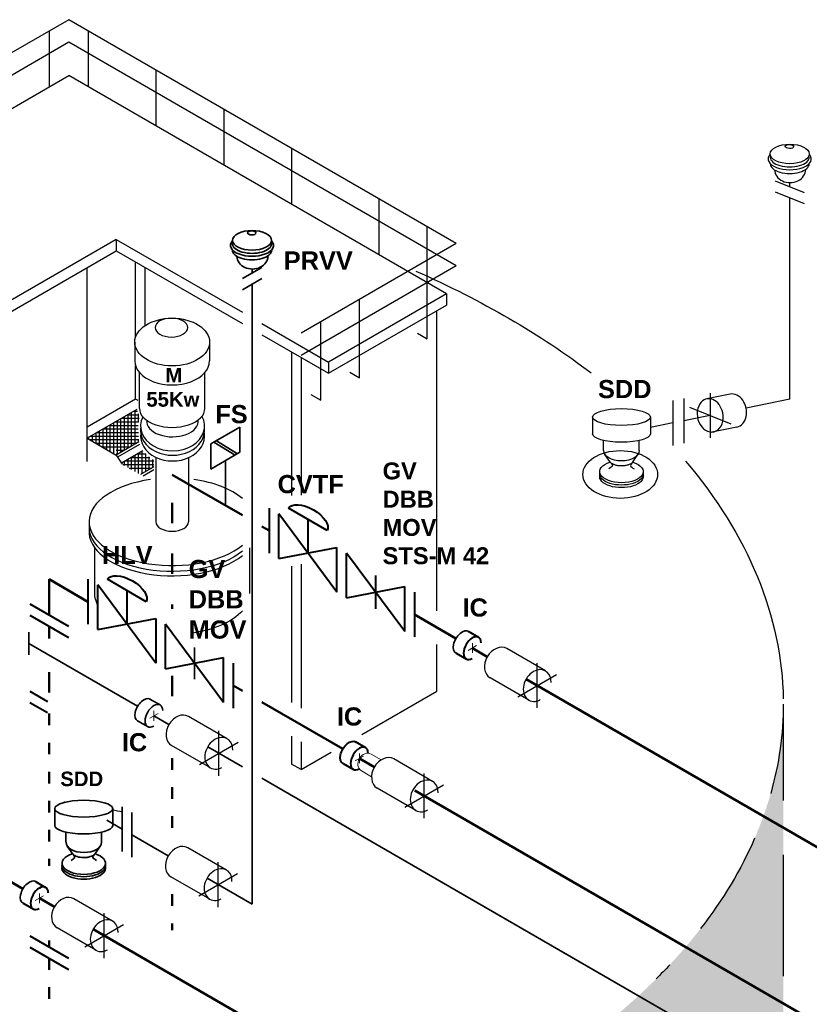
# Model space of a CAD drawing. Header units: millimetres. Extents: x 244 to 2461, y -1517 to 72.
# Tile 27 of 32: x 1659 to 1822, y -131 to 72. Entities that reach past the tile are written whole.
import ezdxf

# ---------------------------------------------------------------- set-up
doc = ezdxf.new("R2010")
doc.units = ezdxf.units.MM
doc.linetypes.add('ACAD_ISO03W100', pattern=[30, 12, -18])
doc.linetypes.add('ACAD_ISO10W100', pattern=[18, 12, -3, 0, -3])
for name, color, linetype, lineweight in [('Achsen', 253, 'ACAD_ISO10W100', 15), ('Armaturen-Auslagerung', 7, 'Continuous', 40), ('Armaturen-Einlagerung', 7, 'Continuous', 40), ('Auslagerung', 1, 'Continuous', 50), ('Einlagerung', 5, 'Continuous', 50), ('Entleerung', 74, 'Continuous', 35), ('Symbole_70', 7, 'Continuous', 35), ('Text', 7, 'Continuous', 18)]:
    doc.layers.add(name, color=color, linetype=linetype, lineweight=lineweight)
for name, color, linetype in [('effekte', 7, 'Continuous'), ('gebäude', 8, 'Continuous'), ('rohrdurchführung', 7, 'Continuous')]:
    doc.layers.add(name, color=color, linetype=linetype)

msp = doc.modelspace()

# ---------------------------------------------------------------- hatches: boundary and pattern name
at = {"layer": 'effekte'}
h = msp.add_hatch(color=253, dxfattribs=at)
h.set_gradient(color1=(156, 156, 156), rotation=30, tint=1, name='CURVED')
edge = h.paths.add_edge_path()
edge.add_ellipse((1626.68, -291.93), major_axis=(-190, 0), ratio=0.588376, start_angle=360, end_angle=422.0567)
edge.add_ellipse((1626.68, -291.93), major_axis=(190, 0), ratio=0.588376, start_angle=240.3863, end_angle=310.0953)
edge.add_ellipse((1626.68, -291.93), major_axis=(190, 0), ratio=0.588376, start_angle=-49.9047, end_angle=0)
edge.add_line((1816.68, -291.93), (1816.68, -69.08))
edge.add_ellipse((1626.68, -69.08), major_axis=(-190, 0), ratio=0.588376, start_angle=130.0953, end_angle=180, ccw=False)
edge.add_line((1749.05, -154.59), (1749.05, -335.9))
edge.add_ellipse((1626.68, -250.38), major_axis=(190, 0), ratio=0.588376, start_angle=243.6636, end_angle=310.0953, ccw=False)
edge.add_line((1542.39, -350.57), (1542.39, -169.26))
edge.add_ellipse((1626.68, -69.08), major_axis=(-190, 0.08), ratio=0.588517, start_angle=375.841, end_angle=423.6785, ccw=False)
edge.add_line((1443.88, -99.52), (1436.68, -99.79))
edge.add_line((1436.68, -99.79), (1436.68, -291.93))

# ---------------------------------------------------------------- linework, layer by layer
at = {"layer": 'Achsen'}
for p, q in [((1752.48, -56.52), (1752.48, -58.52)), ((1751.62, -58.02), (1753.35, -57.02)), ((1685.88, -72), (1687.61, -71)), ((1686.74, -70.5), (1686.74, -72.5)), ((1728.29, -80.8), (1730.02, -79.8)), ((1729.16, -79.3), (1729.16, -81.3)), ((1662.23, -109.63), (1663.96, -108.63)), ((1663.1, -108.13), (1663.1, -110.13))]:
    msp.add_line(p, q, dxfattribs=at)
at = {"layer": 'Achsen', "linetype": 'ACAD_ISO03W100', "lineweight": 25}
for p, q in [((1765.86, -69.87), (1765.86, -60.63)), ((1761.86, -67.56), (1769.86, -62.94)), ((1700.13, -83.85), (1700.13, -74.61)), ((1696.13, -81.54), (1704.13, -76.92)), ((1742.54, -92.64), (1742.54, -83.4)), ((1738.54, -90.33), (1746.54, -85.71)), ((1699.99, -110.95), (1699.99, -101.72)), ((1695.99, -108.64), (1703.99, -104.02)), ((1676.48, -121.47), (1676.48, -112.24)), ((1672.48, -119.16), (1680.48, -114.55))]:
    msp.add_line(p, q, dxfattribs=at)
at = {"layer": 'Armaturen-Auslagerung', "lineweight": 35, "ltscale": 0.35}
for p, q in [((1698.51, -15.39), (1704.51, -11.93)), ((1704.51, -11.93), (1704.51, -17.13)), ((1698.51, -20.59), (1698.51, -15.39)), ((1703.51, -17.71), (1699.14, -15.03)), ((1703.98, -17.43), (1699.64, -14.74)), ((1704.51, -17.13), (1698.51, -20.59)), ((1701.51, -28.09), (1701.51, -18.86))]:
    msp.add_line(p, q, dxfattribs=at)
at = {"layer": 'Armaturen-Auslagerung'}
for p, q in [((1710.51, -28.67), (1710.51, -37.91)), ((1712.51, -39.06), (1712.51, -29.83)), ((1724.51, -45.99), (1712.51, -29.83)), ((1722.51, -33.29), (1714.51, -28.67)), ((1718.51, -30.98), (1718.51, -37.91)), ((1712.51, -39.06), (1724.51, -36.76)), ((1724.51, -45.99), (1724.51, -36.76)), ((1738.51, -54.08), (1726.51, -37.91)), ((1726.51, -47.15), (1726.51, -37.91)), ((1732.51, -42.56), (1732.51, -49.42)), ((1726.51, -47.15), (1738.51, -44.84)), ((1738.51, -54.08), (1738.51, -44.84)), ((1740.51, -45.99), (1740.51, -55.23)), ((1751.64, -54.05), (1753.78, -55.28)), ((1749.11, -58.56), (1751.27, -59.81)), ((1662.26, -105.66), (1664.39, -106.89)), ((1659.72, -110.17), (1661.88, -111.41))]:
    msp.add_line(p, q, dxfattribs=at)
at = {"layer": 'Armaturen-Auslagerung', "extrusion": (3.08149e-33, 6.12303e-17, -1)}
msp.add_ellipse((1718.51, -30.98), major_axis=(4, -2.31), ratio=0.5, start_param=3.141593, end_param=6.283185, dxfattribs=at)
at = {"layer": 'Armaturen-Auslagerung'}
for centre in [(1752.48, -57.52), (1663.1, -109.13)]:
    msp.add_ellipse(centre, major_axis=(-1.29, -2.24), ratio=0.573889, start_param=2.373107, end_param=7.051671, dxfattribs=at)
at = {"layer": 'Armaturen-Einlagerung', "ltscale": 0.35}
for p, q in [((1673.13, -43.33), (1673.13, -52.57)), ((1661.13, -48.4), (1669.13, -53.02)), ((1661.13, -50.71), (1669.13, -55.32))]:
    msp.add_line(p, q, dxfattribs=at)
at = {"layer": 'Armaturen-Einlagerung'}
for p, q in [((1675.13, -53.72), (1675.13, -44.48)), ((1687.13, -60.65), (1675.13, -44.48)), ((1685.13, -47.95), (1677.13, -43.33)), ((1681.13, -45.64), (1681.13, -52.57)), ((1675.13, -53.72), (1687.13, -51.41)), ((1687.13, -51.41), (1687.13, -60.65)), ((1689.13, -61.8), (1689.13, -52.57)), ((1701.13, -68.73), (1689.13, -52.57)), ((1689.13, -61.8), (1701.13, -59.49)), ((1701.13, -68.73), (1701.13, -59.49)), ((1703.13, -60.65), (1703.13, -69.89)), ((1728.32, -76.83), (1730.45, -78.06)), ((1725.78, -81.34), (1727.94, -82.58)), ((1661.13, -116.9), (1669.13, -121.52)), ((1661.13, -119.21), (1669.13, -123.83))]:
    msp.add_line(p, q, dxfattribs=at)
at = {"layer": 'Armaturen-Einlagerung', "lineweight": 35, "ltscale": 0.35}
msp.add_line((1695.13, -57.39), (1695.13, -63.91), dxfattribs=at)
at = {"layer": 'Armaturen-Einlagerung', "linetype": 'ACAD_ISO03W100', "ltscale": 0.35}
for p, q in [((1661.13, -66.42), (1669.13, -71.04)), ((1661.13, -68.73), (1669.13, -73.35))]:
    msp.add_line(p, q, dxfattribs=at)
at = {"layer": 'Armaturen-Einlagerung', "extrusion": (3.08149e-33, 6.12303e-17, -1)}
msp.add_ellipse((1681.13, -45.64), major_axis=(4, -2.31), ratio=0.5, start_param=3.141593, end_param=6.283185, dxfattribs=at)
at = {"layer": 'Armaturen-Einlagerung', "extrusion": (0, 0, -1)}
msp.add_ellipse((1727.05, -79.08), major_axis=(-1.31, -2.23), ratio=0.573604, start_param=6.248229, end_param=9.449833, dxfattribs=at)
at = {"layer": 'Armaturen-Einlagerung'}
msp.add_ellipse((1729.16, -80.3), major_axis=(-1.29, -2.24), ratio=0.573889, start_param=2.373107, end_param=7.051671, dxfattribs=at)
at = {"layer": 'Auslagerung'}
for p, q in [((1705, -30.11), (1690.51, -21.74)), ((1710.51, -33.29), (1709, -32.42)), ((1749.09, -55.56), (1740.51, -50.61)), ((1755.57, -59.31), (1752.48, -57.52)), ((1763.57, -63.93), (2063.74, -237.23)), ((1659.71, -107.17), (1651.13, -102.22)), ((1666.19, -110.91), (1663.1, -109.13)), ((1674.19, -115.53), (1961.96, -281.68))]:
    msp.add_line(p, q, dxfattribs=at)
at = {"layer": 'Auslagerung', "linetype": 'ACAD_ISO03W100', "ltscale": 0.35}
for p, q in [((1690.51, -27.52), (1690.51, -49.4)), ((1690.51, -63.22), (1690.51, -67.9))]:
    msp.add_line(p, q, dxfattribs=at)
at = {"layer": 'Auslagerung', "linetype": 'ACAD_ISO03W100', "ltscale": 0.2}
for p, q in [((1690.51, -80.21), (1690.51, -95.86)), ((1690.51, -108.33), (1690.51, -115.72))]:
    msp.add_line(p, q, dxfattribs=at)
at = {"layer": 'Einlagerung', "ltscale": 0.35}
for p, q in [((1665.13, -43.33), (1665.13, -50.71)), ((1673.13, -47.95), (1665.13, -43.33)), ((1665.13, -53.02), (1665.13, -55.56)), ((1705, -66.35), (1703.13, -65.27)), ((1725.77, -78.34), (1709, -68.66)), ((1732.25, -82.08), (1729.16, -80.3)), ((2044.76, -262.51), (1740.61, -86.91))]:
    msp.add_line(p, q, dxfattribs=at)
at = {"layer": 'Einlagerung', "linetype": 'ACAD_ISO03W100', "ltscale": 0.35}
msp.add_line((1665.13, -62.49), (1665.13, -68.73), dxfattribs=at)
at = {"layer": 'Einlagerung', "linetype": 'ACAD_ISO03W100', "ltscale": 0.2}
for p, q in [((1665.13, -71.04), (1665.13, -102.47)), ((1665.13, -121.52), (1665.13, -147.25))]:
    msp.add_line(p, q, dxfattribs=at)
at = {"layer": 'Einlagerung', "lineweight": 5}
for p, q in [((1731.57, -79.38), (1733.67, -80.59)), ((1729.57, -82.85), (1731.67, -84.06))]:
    msp.add_line(p, q, dxfattribs=at)
at = {"layer": 'Einlagerung'}
msp.add_line((1665.13, -117.85), (1665.13, -119.21), dxfattribs=at)
at = {"layer": 'Einlagerung', "lineweight": 5}
msp.add_ellipse((1730.57, -81.11), major_axis=(-1, -1.73), ratio=0.816497, start_param=3.141593, end_param=6.283185, dxfattribs=at)
at = {"layer": 'Entleerung'}
for p, q in [((1683.35, -69.54), (1660.9, -56.58)), ((1689.84, -73.29), (1686.74, -71.5)), ((1697.84, -77.91), (1705, -82.04)), ((1709, -84.35), (1993.97, -248.88)), ((1723.99, -93.01), (1795.93, -134.54))]:
    msp.add_line(p, q, dxfattribs=at)
at = {"layer": 'gebäude'}
for p, q in [((1669.17, 72.14), (1583.44, 22.64)), ((1749.17, 25.95), (1669.17, 72.14)), ((1665.17, 58.28), (1665.17, 69.83)), ((1673.17, 69.83), (1673.17, 58.28)), ((1669.17, 67.52), (1587.44, 20.33)), ((1749.17, 21.33), (1669.17, 67.52)), ((1687.17, 61.75), (1687.17, 50.2)), ((1593.44, 16.87), (1669.17, 60.59)), ((1747.17, 15.56), (1669.17, 60.59)), ((1701.17, 53.66), (1701.17, 42.12)), ((1715.17, 45.58), (1715.17, 34.03)), ((1733.17, 35.19), (1733.17, 23.64)), ((1743.17, 6.32), (1743.17, 29.42)), ((1678.96, 26.79), (1615.88, -9.63)), ((1678.96, 26.79), (1705, 11.76)), ((1678.96, 26.79), (1678.96, 24.48)), ((1615.88, -11.93), (1678.96, 24.48)), ((1678.96, 24.48), (1705, 9.45)), ((1749.17, 25.95), (1717.17, 7.48)), ((1672.96, -19), (1672.96, 21.02)), ((1682.96, 6.64), (1682.96, 22.17)), ((1684.96, 9.05), (1684.96, 21.08)), ((1749.17, 21.33), (1717.17, 2.86)), ((1747.17, 15.56), (1722.79, 1.48)), ((1729.17, -1.76), (1729.17, 14.4)), ((1747.17, 15.56), (1747.17, 13.25)), ((1722.79, -0.83), (1747.17, 13.25)), ((1745.17, -49.84), (1745.17, 12.09)), ((1709, 9.45), (1722.79, 1.48)), ((1721.17, -6.38), (1721.17, 9.79)), ((1709, 7.14), (1722.79, -0.83)), ((1741.17, 7.48), (1743.17, 6.32)), ((1715.17, 3.57), (1715.17, -26.03)), ((1717.17, 2.42), (1717.17, -25.99)), ((1682.96, -6.14), (1682.96, 0.71)), ((1722.79, 1.48), (1722.79, -0.83)), ((1727.17, -0.61), (1729.17, -1.76)), ((1719.17, -5.23), (1721.17, -6.38)), ((1805.73, -5.14), (1800.9, -6.11)), ((1682.96, -6.14), (1672.96, -11.91)), ((1683.47, -6.44), (1682.96, -6.14)), ((1683.22, -8.3), (1672.96, -14.22)), ((1680.08, -10.11), (1683.69, -10.11)), ((1680.66, -13.05), (1680.66, -9.78)), ((1681.35, -9.38), (1683.65, -9.38)), ((1681.39, -14.04), (1681.39, -9.35)), ((1682.13, -15.03), (1682.13, -8.93)), ((1682.62, -8.65), (1683.38, -8.65)), ((1682.86, -15.43), (1682.86, -8.51)), ((1683.59, -10.84), (1683.59, -9.21)), ((1676.99, -16.55), (1676.99, -11.89)), ((1677.54, -11.58), (1678.96, -11.58)), ((1677.73, -16.98), (1677.73, -11.47)), ((1678.46, -17.4), (1678.46, -11.05)), ((1678.81, -10.85), (1678.96, -10.85)), ((1678.96, -10.85), (1679.02, -10.85)), ((1678.96, -11.58), (1679.57, -11.58)), ((1679.02, -10.85), (1683.59, -10.85)), ((1679.19, -11.08), (1679.19, -10.62)), ((1679.19, -17.55), (1679.19, -11.08)), ((1679.57, -11.58), (1683.51, -11.58)), ((1679.93, -12.07), (1679.93, -10.2)), ((1679.93, -17.13), (1679.93, -12.07)), ((1807.1, -11.93), (1801.58, -13.04)), ((1673.33, -14.44), (1673.33, -14.01)), ((1673.73, -13.78), (1678.96, -13.78)), ((1674.06, -14.86), (1674.06, -13.59)), ((1674.79, -15.28), (1674.79, -13.16)), ((1675, -13.05), (1678.96, -13.05)), ((1675.53, -15.71), (1675.53, -12.74)), ((1676.26, -16.13), (1676.26, -12.32)), ((1676.27, -12.31), (1678.96, -12.31)), ((1678.96, -12.31), (1680.11, -12.31)), ((1678.96, -13.05), (1680.65, -13.05)), ((1678.96, -13.78), (1681.2, -13.78)), ((1680.11, -12.31), (1683.52, -12.31)), ((1680.65, -13.05), (1683.53, -13.05)), ((1680.66, -16.7), (1680.66, -13.05)), ((1681.2, -13.78), (1683.55, -13.78)), ((1681.39, -16.28), (1681.39, -14.04)), ((1672.96, -14.22), (1678.96, -17.69)), ((1673.46, -14.51), (1678.96, -14.51)), ((1674.73, -15.25), (1678.96, -15.25)), ((1676, -15.98), (1678.96, -15.98)), ((1678.96, -14.51), (1681.74, -14.51)), ((1683.65, -14.98), (1678.96, -17.69)), ((1678.96, -15.25), (1682.29, -15.25)), ((1678.96, -15.98), (1681.92, -15.98)), ((1683.76, -15.53), (1679.25, -18.13)), ((1681.74, -14.51), (1683.6, -14.51)), ((1682.13, -15.86), (1682.13, -15.03)), ((1682.29, -15.25), (1683.19, -15.25)), ((1683.59, -15.01), (1683.59, -14.47)), ((1678.96, -16.71), (1680.65, -16.71)), ((1678.96, -17.69), (1680.21, -19.56)), ((1684.46, -16.82), (1680.07, -19.36)), ((1682.11, -18.18), (1685.92, -18.18)), ((1682.13, -20.67), (1682.13, -18.17)), ((1682.86, -21.1), (1682.86, -17.74)), ((1683.38, -17.45), (1685.04, -17.45)), ((1683.59, -21.52), (1683.59, -17.32)), ((1684.33, -21.52), (1684.33, -16.9)), ((1685.06, -21.09), (1685.06, -17.46)), ((1685.79, -20.67), (1685.79, -18.07)), ((1692.96, -16.53), (1692.96, -16.53)), ((1680.35, -19.65), (1686.69, -19.65)), ((1680.66, -19.83), (1680.66, -19.01)), ((1680.84, -18.91), (1686.69, -18.91)), ((1681.39, -20.25), (1681.39, -18.59)), ((1686.69, -20.15), (1683.96, -21.73)), ((1686.53, -20.25), (1686.53, -18.59)), ((1681.62, -20.38), (1686.3, -20.38)), ((1686.69, -20.77), (1684.49, -22.04)), ((1715.17, -40.59), (1715.17, -68.76)), ((1717.17, -40.2), (1717.17, -69.91)), ((1745.17, -66.42), (1745.17, -56.77)), ((1729.7, -75.36), (1745.17, -66.42)), ((1816.68, -69.08), (1816.68, -89)), ((1715.17, -75.69), (1715.17, -81.45)), ((1717.17, -76.84), (1717.17, -82.6)), ((1717.17, -82.6), (1723.35, -79.03)), ((1717.17, -82.6), (1715.17, -81.45)), ((1816.68, -100.16), (1816.68, -125.25))]:
    msp.add_line(p, q, dxfattribs=at)
at = {"layer": 'gebäude', "linetype": 'ACAD_ISO03W100', "lineweight": 25}
for p, q in [((1815.01, 38.92), (1821.01, 36.51)), ((1815.01, 36.61), (1821.01, 34.2)), ((1797.3, -7.79), (1805.87, -11.23))]:
    msp.add_line(p, q, dxfattribs=at)
at = {"layer": 'gebäude', "ltscale": 0.35}
for p, q in [((1818.01, 37.71), (1818.01, 38.53)), ((1818.01, -6.18), (1818.01, 35.4)), ((1682.79, 5.62), (1682.79, 1.72)), ((1698.24, 5.62), (1698.23, 1.72)), ((1683.76, -8.08), (1683.76, -0.67)), ((1697.26, -8.08), (1697.26, -0.67)), ((1796.13, -5.99), (1796.13, -15.23)), ((1801.58, -4.89), (1801.58, -14.13)), ((1793.87, -6.45), (1793.87, -15.69)), ((1818.01, -6.18), (1809.01, -8.01)), ((1777.27, -9.85), (1777.27, -13.32)), ((1789.27, -9.85), (1789.27, -13.32)), ((1801.58, -9.51), (1796.13, -10.61)), ((1793.87, -11.07), (1789.27, -12)), ((1779.59, -16.78), (1779.59, -14.69)), ((1786.94, -16.78), (1786.94, -14.69)), ((1678.96, -17.45), (1679.38, -17.45)), ((1687.14, -18.16), (1687.14, -31.46)), ((1693.89, -18.23), (1693.89, -31.46)), ((1781, -19.21), (1779.86, -17.57)), ((1785.54, -19.21), (1786.68, -17.57)), ((1674.51, -46.24), (1674.51, -36.82)), ((1706.51, -46.24), (1706.51, -36.82))]:
    msp.add_line(p, q, dxfattribs=at)
for centre, major_axis, ratio in [((1818.01, 44.44), (-4.04, 0), 0.5), ((1817.95, 45.97), (0.869, -0.029), 0.471797), ((1690.51, 5.62), (-7.72, 0), 0.639035), ((1783.02, -21.7), (-7.72, 0), 0.639035)]:
    msp.add_ellipse(centre, major_axis=major_axis, ratio=ratio, dxfattribs=at)
for centre, major_axis, ratio, start_param, end_param in [((1818.01, 43.39), (-4.45, 0), 0.5, 5.849646, 9.854478), ((1818.01, 43.77), (-4.04, 0), 0.5, 6.283185, 9.424778), ((1818.01, 42.42), (-4.04, 0), 0.5, 6.283185, 9.424778), ((1818.09, 41.18), (-3.21, -0.06), 0.826233, 6.273896, 9.417099), ((1818.09, 41.18), (-3.21, -0.06), 0.826233, 3.141451, 3.143306), ((1690.51, 1.72), (-7.72, 0), 0.639035, 6.282614, 9.424778), ((1690.51, -8.08), (-6.75, 0), 0.57735, 0, 3.141593), ((1690.59, -11.7), (-6.61, 0), 0.777736, 5.903077, 9.829629), ((1690.59, -12.59), (-6.61, 0), 0.777736, 6.19648, 9.511483), ((1690.56, -10.76), (-5.32, 0), 0.595171, 6.20869, 9.519177), ((1690.59, -13.77), (-6.61, 0), 0.777736, 6.168705, 9.539258), ((1690.51, -31.46), (-17.15, 0), 0.526504, 4.977942, 8.860369), ((1690.51, -31.46), (-17.15, 0), 0.526504, 9.989187, 10.730021), ((1690.51, -32.63), (-17.15, 0), 0.526504, 6.21841, 8.860369), ((1690.51, -31.46), (3.37, 0), 0.57735, 3.141593, 6.283185), ((1690.51, -33.58), (-17.15, 0), 0.526504, -0.052256, 2.577184)]:
    msp.add_ellipse(centre, major_axis=major_axis, ratio=ratio, start_param=start_param, end_param=end_param, dxfattribs=at)
at = {"layer": 'gebäude', "extrusion": (-9.8418e-33, 6.12303e-17, -1)}
for start_param, end_param in [(2.215152, 2.483271), (2.67643, 3.131696)]:
    msp.add_ellipse((1626.68, -69.08), major_axis=(-190, 0.04), ratio=0.588282, start_param=start_param, end_param=end_param, dxfattribs=at)
at = {"layer": 'gebäude', "ltscale": 0.35, "extrusion": (-1.01969e-32, 6.12303e-17, -1)}
msp.add_ellipse((1690.35, 8.61), major_axis=(3.37, 0), ratio=0.57735, dxfattribs=at)
at = {"layer": 'gebäude'}
for centre, major_axis, start_param, end_param in [((1801.58, -9.51), (-0.69, 3.4), -1.570796, 0.64727), ((1806.41, -8.53), (-0.69, 3.4), -3.141593, 0), ((1801.58, -9.51), (0.69, -3.4), 3.788862, 7.853982)]:
    msp.add_ellipse(centre, major_axis=major_axis, ratio=0.763787, start_param=start_param, end_param=end_param, dxfattribs=at)
at = {"layer": 'gebäude', "ltscale": 0.35, "extrusion": (-1.01969e-32, 6.12303e-17, -1)}
for centre, major_axis, ratio, end_param in [((1783.27, -9.85), (6, 0), 0.288675, 9.424778), ((1783.27, -13.32), (-6, 0), 0.288675, 6.283185), ((1783.27, -16.78), (-3.67, 0), 0.57735, 6.283185)]:
    msp.add_ellipse(centre, major_axis=major_axis, ratio=ratio, start_param=3.141593, end_param=end_param, dxfattribs=at)
at = {"layer": 'gebäude', "ltscale": 0.35, "extrusion": (-1.32457e-32, 6.12303e-17, -1)}
for centre, major_axis, ratio, start_param, end_param in [((1783.27, -21.11), (4.5, 0), 0.509175, -1.048503, 4.172269), ((1690.51, -46.24), (16, 0), 0.52915, 2.863596, 3.141597), ((1690.51, -46.24), (16, 0), 0.52915, 0.438354, 1.333213)]:
    msp.add_ellipse(centre, major_axis=major_axis, ratio=ratio, start_param=start_param, end_param=end_param, dxfattribs=at)
at = {"layer": 'gebäude', "ltscale": 0.35, "extrusion": (-1.05471e-32, 6.12303e-17, -1)}
msp.add_ellipse((1783.27, -22.13), major_axis=(-4.5, 0), ratio=0.509175, start_param=3.026238, end_param=6.39854, dxfattribs=at)
at = {"layer": 'gebäude', "ltscale": 0.35, "extrusion": (-1.3946e-32, 6.12303e-17, -1)}
msp.add_ellipse((1783.27, -21.6), major_axis=(-4.5, 0), ratio=0.509175, start_param=3.034943, end_param=6.389835, dxfattribs=at)
at = {"layer": 'gebäude', "extrusion": (-1.15976e-32, 6.12303e-17, -1)}
for start_param, end_param in [(3.141593, 3.307192), (3.391749, 3.568748), (3.64362, 3.673563)]:
    msp.add_ellipse((1626.68, -69.08), major_axis=(-190, 0), ratio=0.588376, start_param=start_param, end_param=end_param, dxfattribs=at)
at = {"layer": 'gebäude', "extrusion": (0, 0, -1)}
for start_param, end_param in [(4.981851, 4.985916), (5.083024, 5.103065)]:
    msp.add_ellipse((1645.72, -161.93), major_axis=(103.32, 7.45), ratio=0.709847, start_param=start_param, end_param=end_param, dxfattribs=at)
at = {"layer": 'gebäude', "ltscale": 0.35}
for points in [[(1781, -19.21), (1781.39, -19.87), (1780.64, -20.51)], [(1785.54, -19.21), (1785.14, -19.87), (1785.9, -20.51)]]:
    msp.add_spline(points, degree=3, dxfattribs=at)
msp.add_open_spline([(1785.54, -19.21), (1785.53, -19.23), (1785.5, -19.26), (1785.43, -19.33), (1785.38, -19.37), (1785.25, -19.46), (1785.18, -19.51), (1784.95, -19.63), (1784.77, -19.7), (1784.38, -19.82), (1784.17, -19.86), (1783.71, -19.93), (1783.47, -19.94), (1783, -19.94), (1782.76, -19.92), (1782.31, -19.85), (1782.09, -19.8), (1781.71, -19.68), (1781.54, -19.61), (1781.29, -19.47), (1781.2, -19.41), (1781.07, -19.29), (1781.03, -19.25), (1781, -19.21), (1781, -19.21), (1781, -19.21)], degree=3, knots=[0.383497, 0.383497, 0.383497, 0.383497, 0.534506, 0.534506, 0.685516, 0.685516, 0.836525, 0.836525, 1.085214, 1.085214, 1.333903, 1.333903, 1.582592, 1.582592, 1.831281, 1.831281, 2.07997, 2.07997, 2.328659, 2.328659, 2.53555, 2.53555, 2.742442, 2.742442, 2.758096, 2.758096, 2.758096, 2.758096], dxfattribs=at)
at = {"layer": 'rohrdurchführung'}
for p, q in [((1767.6, -62.25), (1759.6, -57.63)), ((1764.13, -68.25), (1756.13, -63.63)), ((1701.86, -76.23), (1693.86, -71.61)), ((1698.39, -82.23), (1690.39, -77.61)), ((1744.27, -85.02), (1736.27, -80.4)), ((1740.81, -91.02), (1732.81, -86.4)), ((1701.72, -103.33), (1693.72, -98.72)), ((1698.26, -109.33), (1690.26, -104.72)), ((1678.21, -113.86), (1670.21, -109.24)), ((1674.75, -119.86), (1666.75, -115.24))]:
    msp.add_line(p, q, dxfattribs=at)
for centre, major_axis, start_param, end_param in [((1757.86, -60.63), (-1.73, -3), 3.141593, 6.283185), ((1765.86, -65.25), (-1.73, -3), 3.788862, 6.930455), ((1765.86, -65.25), (1.73, 3), -0.955317, 0.64727), ((1765.86, -66.05), (1.3, 2.25), 3.788862, 4.096909), ((1692.13, -74.61), (-1.73, -3), 3.141593, 6.283185), ((1700.13, -79.23), (-1.73, -3), 3.788862, 6.930455), ((1700.13, -79.23), (1.73, 3), -0.955317, 0.64727), ((1734.54, -83.4), (-1.73, -3), 3.141593, 6.283185), ((1700.13, -80.03), (1.3, 2.25), 3.788862, 4.096909), ((1742.54, -88.02), (-1.73, -3), 3.788862, 6.930455), ((1742.54, -88.02), (1.73, 3), -0.955317, 0.64727), ((1742.54, -88.82), (1.3, 2.25), 3.788862, 4.096909), ((1691.99, -101.72), (-1.73, -3), 3.141593, 6.283185), ((1699.99, -106.33), (-1.73, -3), 3.788862, 6.930455), ((1699.99, -106.33), (1.73, 3), -0.955317, 0.64727), ((1668.48, -112.24), (-1.73, -3), 3.141593, 6.283185), ((1699.99, -107.13), (1.3, 2.25), 3.788862, 4.096909), ((1676.48, -116.86), (-1.73, -3), 3.788862, 6.930455), ((1676.48, -116.86), (1.73, 3), -0.955317, 0.64727), ((1676.48, -117.65), (1.3, 2.25), 3.788862, 4.096909)]:
    msp.add_ellipse(centre, major_axis=major_axis, ratio=0.763787, start_param=start_param, end_param=end_param, dxfattribs=at)
at = {"layer": 'Symbole_70', "ltscale": 0.35}
for p, q in [((1702.96, 26.61), (1702.96, 25.94)), ((1711.04, 26.61), (1711.04, 25.94)), ((1705, 18.72), (1709, 21.03)), ((1707, 19.88), (1707, 20.69)), ((1705, 16.41), (1709, 18.72)), ((1707, -86.69), (1707, 17.57)), ((1660.9, -54.27), (1660.9, -58.89)), ((1666.26, -90.66), (1666.26, -94.12)), ((1678.26, -90.66), (1678.26, -94.12)), ((1680.18, -90.28), (1680.18, -99.51)), ((1682.18, -91.43), (1682.18, -100.67)), ((1668.58, -97.59), (1668.58, -95.49)), ((1675.93, -97.59), (1675.93, -95.49)), ((1669.99, -100.01), (1668.85, -98.38)), ((1674.53, -100.01), (1675.67, -98.38))]:
    msp.add_line(p, q, dxfattribs=at)
at = {"layer": 'Symbole_70'}
for p, q in [((1687.13, -60.65), (1687.13, -59.29)), ((1685.91, -68.03), (1688.04, -69.26)), ((1683.37, -72.54), (1685.53, -73.79))]:
    msp.add_line(p, q, dxfattribs=at)
at = {"layer": 'Symbole_70', "linetype": 'ACAD_ISO03W100', "ltscale": 2}
for p, q in [((1707, -86.69), (1707, -110.38)), ((1677, -93.06), (1680.18, -94.89)), ((1682.18, -96.05), (1689.7, -100.39)), ((1697.7, -105.01), (1707, -110.38))]:
    msp.add_line(p, q, dxfattribs=at)
at = {"layer": 'Symbole_70', "ltscale": 0.35}
for centre, major_axis, ratio in [((1707, 26.61), (-4.04, 0), 0.5), ((1706.94, 28.14), (0.869, -0.029), 0.471797)]:
    msp.add_ellipse(centre, major_axis=major_axis, ratio=ratio, dxfattribs=at)
for centre, major_axis, ratio, start_param, end_param in [((1707, 25.55), (-4.45, 0), 0.5, 5.849646, 9.854478), ((1707, 25.94), (-4.04, 0), 0.5, 6.283185, 9.424778), ((1707, 24.59), (-4.04, 0), 0.5, 6.283185, 9.424778), ((1707.08, 23.34), (-3.21, -0.06), 0.826233, 6.273896, 9.417099), ((1707.08, 23.34), (-3.21, -0.06), 0.826233, 3.141451, 3.143306)]:
    msp.add_ellipse(centre, major_axis=major_axis, ratio=ratio, start_param=start_param, end_param=end_param, dxfattribs=at)
at = {"layer": 'Symbole_70', "extrusion": (0, 0, -1)}
for centre in [(1750.38, -56.31), (1684.64, -70.29), (1660.99, -107.91)]:
    msp.add_ellipse(centre, major_axis=(-1.31, -2.23), ratio=0.573604, start_param=6.248229, end_param=9.449833, dxfattribs=at)
at = {"layer": 'Symbole_70'}
msp.add_ellipse((1686.74, -71.5), major_axis=(-1.29, -2.24), ratio=0.573889, start_param=2.373107, end_param=7.051671, dxfattribs=at)
at = {"layer": 'Symbole_70', "ltscale": 0.35, "extrusion": (-1.01969e-32, 6.12303e-17, -1)}
for centre, major_axis, ratio, end_param in [((1672.26, -90.66), (6, 0), 0.288675, 9.424778), ((1672.26, -94.12), (-6, 0), 0.288675, 6.283185), ((1672.26, -97.59), (-3.67, 0), 0.57735, 6.283185)]:
    msp.add_ellipse(centre, major_axis=major_axis, ratio=ratio, start_param=3.141593, end_param=end_param, dxfattribs=at)
at = {"layer": 'Symbole_70', "ltscale": 0.35, "extrusion": (-1.32457e-32, 6.12303e-17, -1)}
msp.add_ellipse((1672.26, -101.92), major_axis=(4.5, 0), ratio=0.509175, start_param=-1.048503, end_param=4.172269, dxfattribs=at)
at = {"layer": 'Symbole_70', "ltscale": 0.35, "extrusion": (-1.05471e-32, 6.12303e-17, -1)}
msp.add_ellipse((1672.26, -102.93), major_axis=(-4.5, 0), ratio=0.509175, start_param=3.026238, end_param=6.39854, dxfattribs=at)
at = {"layer": 'Symbole_70', "ltscale": 0.35, "extrusion": (-1.3946e-32, 6.12303e-17, -1)}
msp.add_ellipse((1672.26, -102.4), major_axis=(-4.5, 0), ratio=0.509175, start_param=3.034943, end_param=6.389835, dxfattribs=at)
at = {"layer": 'Symbole_70', "ltscale": 0.35}
for points in [[(1669.99, -100.01), (1670.38, -100.68), (1669.63, -101.32)], [(1674.53, -100.01), (1674.13, -100.68), (1674.89, -101.32)]]:
    msp.add_spline(points, degree=3, dxfattribs=at)
msp.add_open_spline([(1674.53, -100.01), (1674.51, -100.03), (1674.49, -100.07), (1674.41, -100.14), (1674.36, -100.18), (1674.24, -100.27), (1674.17, -100.31), (1673.94, -100.43), (1673.76, -100.5), (1673.37, -100.62), (1673.16, -100.67), (1672.7, -100.73), (1672.46, -100.75), (1671.99, -100.75), (1671.75, -100.73), (1671.3, -100.66), (1671.08, -100.61), (1670.7, -100.48), (1670.53, -100.41), (1670.28, -100.28), (1670.19, -100.21), (1670.06, -100.1), (1670.01, -100.05), (1669.99, -100.02), (1669.99, -100.01), (1669.99, -100.01)], degree=3, knots=[0.383497, 0.383497, 0.383497, 0.383497, 0.534506, 0.534506, 0.685516, 0.685516, 0.836525, 0.836525, 1.085214, 1.085214, 1.333903, 1.333903, 1.582592, 1.582592, 1.831281, 1.831281, 2.07997, 2.07997, 2.328659, 2.328659, 2.53555, 2.53555, 2.742442, 2.742442, 2.758096, 2.758096, 2.758096, 2.758096], dxfattribs=at)

# ---------------------------------------------------------------- texts
at = {"layer": 'Text', "attachment_point": 1}
for s, insert, char_height, width in [('{\\fArial|b1|i0|c0|p34;PRVV}', (1713.55, 24.33), 3.7468, 8.7405), ('\\pi2.9214;{\\fArial|b1|i0|c0|p34;M\\P\\pi-1.0097;55Kw}', (1686.19, 0.29), 3, 8.7405), ('{\\fArial|b1|i0|c0|p34;SDD}', (1778.42, -2.2), 3.7468, 8.7405), ('{\\fArial|b1|i0|c0|p34;FS}', (1699.41, -7.37), 3.7468, 8.7405), ('{\\fArial|b1|i0|c0|p34;GV\\PDBB\\PMOV\\PSTS-M 42}', (1733.95, -19.21), 3.5, 31.7946), ('{\\fArial|b1|i0|c0|p34;CVTF}', (1712.27, -21.81), 3.7468, 8.7405), ('{\\fArial|b1|i0|c0|p34;HLV}', (1676.01, -36.43), 3.7468, 8.7405), ('{\\fArial|b1|i0|c0|p34;GV\\PDBB\\PMOV}', (1693.92, -39.33), 3.7468, 8.7405), ('{\\fArial|b1|i0|c0|p34;IC}', (1750.45, -47.27), 3.7468, 8.7405), ('{\\fArial|b1|i0|c0|p34;IC}', (1724.51, -69.76), 3.7468, 8.7405), ('{\\fArial|b1|i0|c0|p34;IC}', (1680.12, -75.07), 3.7468, 8.7405), ('{\\fArial|b1|i0|c0|p34;SDD}', (1667.41, -83.01), 3, 8.7405), ('\\pi24.969;{\\fArial|b1|i0|c0|p34;GV\\P\\pi21.796;DBB\\P\\pi21.008;MOV\\P\\pi10.21;STS-M 42}', (1613.64, -102.57), 3.5, 31.7946)]:
    msp.add_mtext(s, dxfattribs=dict(at, insert=insert, char_height=char_height, width=width))

doc.saveas('drawing.dxf')
